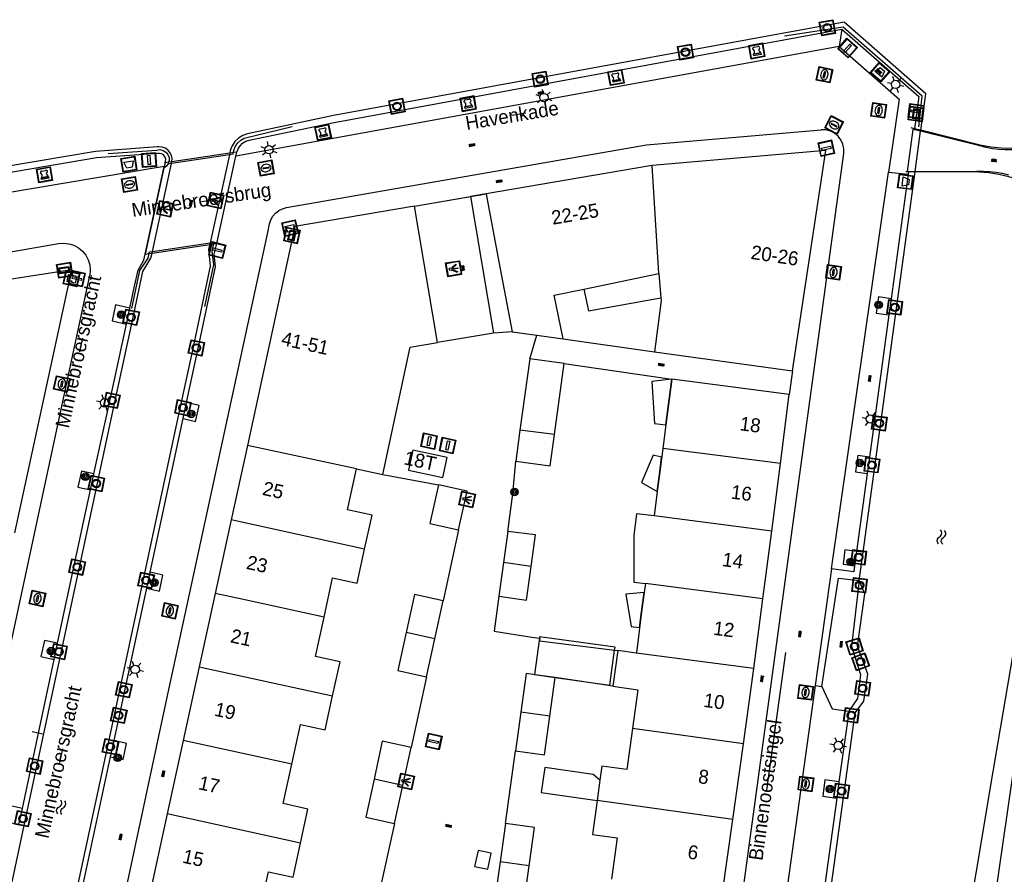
# Model space of a CAD drawing. Header units: metres. Extents: x 93870 to 95789, y 463036 to 464040.
# Tile 232 of 256: x 94489 to 94560, y 463974 to 464035. Entities that reach past the tile are written whole.
import ezdxf
from ezdxf.enums import TextEntityAlignment as Align

# ---------------------------------------------------------------- set-up
doc = ezdxf.new("R2010")
doc.units = ezdxf.units.M
doc.header["$LTSCALE"] = 25.4
for name, color, linetype in [('B_BEBOUWINGSGRENS_0', 1, 'Continuous'), ('B_LUIFEL_1', 200, 'Continuous'), ('B_OVERBOUWLIJN_LIJN_1', 7, 'Continuous'), ('B_TUSSENMUUR_0', 7, 'Continuous'), ('G_GRENS_ALGEMEEN_0', 7, 'Continuous'), ('K_KUNSTWERKGRENS_0', 1, 'Continuous'), ('K_KUNSTWERKGRENS_1', 1, 'Continuous'), ('Q_AFVALBAK_0', 7, 'Continuous'), ('Q_BALUSTRADE_LIJN_1', 193, 'Continuous'), ('Q_BLOEMBAK_0', 93, 'Continuous'), ('Q_BOLDER_0', 7, 'Continuous'), ('Q_BOOM_0', 3, 'Continuous'), ('Q_BRANDKRAAN_0', 5, 'Continuous'), ('Q_CAI-KAST_0', 10, 'Continuous'), ('Q_FIETSENREK_LIJN_0', 7, 'Continuous'), ('Q_INSPECTIE_OF_RIOOLPUT_0', 253, 'Continuous'), ('Q_KOLK_0', 254, 'Continuous'), ('Q_LICHTMAST_0', 2, 'Continuous'), ('Q_LICHTPUNT_1', 7, 'Continuous'), ('Q_MEERRING_0', 7, 'Continuous'), ('Q_STRAATNAAMBORD_0', 7, 'Continuous'), ('Q_VERKEERSBORDPAAL_0', 40, 'Continuous'), ('Q_ZAND_ZOUTBAK_0', 7, 'Continuous'), ('S_GBKN_SYMBOOL_GV_GROOT_0', 7, 'Continuous'), ('S_GBKN_SYMBOOL_GV_GROOT_1', 7, 'Continuous'), ('S_GBKN_SYMBOOL_OV_GROOT_0', 7, 'Continuous'), ('S_GBKN_SYMBOOL_OV_GROOT_1', 7, 'Continuous'), ('S_GBKN_SYMBOOL_WATER_0', 7, 'Continuous'), ('T_CULTUURGRENS_0', 76, 'Continuous'), ('T_HEK_0', 57, 'Continuous'), ('T_HEK_LIJN_0', 6, 'Continuous'), ('T_MUUR_30CM_LIJN_0', 10, 'Continuous'), ('V_WEGGRENS_0', 7, 'Continuous'), ('V_WEGGRENS_1', 7, 'Continuous'), ('W_KADEMUUR_30CM_0', 10, 'Continuous'), ('W_WATERGRENS_0', 5, 'Continuous'), ('Z_GBKN_HUISNUMMER_0', 252, 'Continuous'), ('Z_KUNSTWERKNAAM_1', 252, 'Continuous'), ('Z_STRAATNAAM_0', 252, 'Continuous')]:
    doc.layers.add(name, color=color, linetype=linetype)
for name, color, linetype, true_color in [('Q_AFSLUITPAAL_0', 7, 'Continuous', 0xf86a3a), ('Q_PAAL_STEEN_0', 7, 'Continuous', 0xa97373), ('Q_PAALTJE_0', 7, 'Continuous', 0x666666)]:
    doc.layers.add(name, color=color, linetype=linetype, true_color=true_color)

# ---------------------------------------------------------------- blocks, each defined once
blk = doc.blocks.new('Q_ZAND_ZOUTBAK')
for points in [[(-0.5, 0.5), (0.5, 0.5), (0.5, -0.5), (-0.5, -0.5)], [(-0.336, 0.197), (0.331, 0.197), (0.19, -0.251), (-0.196, -0.251)]]:
    blk.add_lwpolyline(points, close=True)
blk.add_lwpolyline([(-0.442, 0.464), (0.438, 0.464, -0.414214), (0.459, 0.442), (0.459, -0.437, -0.414214), (0.438, -0.459), (-0.442, -0.459, -0.414214), (-0.463, -0.437), (-0.463, 0.442), (-0.463, 0.444), (-0.463, 0.446), (-0.463, 0.448), (-0.462, 0.45), (-0.461, 0.451), (-0.46, 0.453), (-0.459, 0.455), (-0.458, 0.456), (-0.457, 0.457), (-0.456, 0.459), (-0.454, 0.46), (-0.453, 0.461), (-0.451, 0.462), (-0.449, 0.462), (-0.447, 0.463), (-0.446, 0.463), (-0.444, 0.464), (-0.442, 0.464)], format="xyb")
blk = doc.blocks.new('Q_BLOEMBAK')
for points in [[(-0.5, 0.5), (0.5, 0.5), (0.5, -0.5), (-0.5, -0.5)], [(-0.336, 0.197), (0.331, 0.197), (0.19, -0.251), (-0.196, -0.251)]]:
    blk.add_lwpolyline(points, close=True)
blk.add_lwpolyline([(-0.442, 0.464), (0.438, 0.464, -0.414214), (0.459, 0.442), (0.459, -0.437, -0.414214), (0.438, -0.459), (-0.442, -0.459, -0.414214), (-0.463, -0.437), (-0.463, 0.442), (-0.463, 0.444), (-0.463, 0.446), (-0.463, 0.448), (-0.462, 0.45), (-0.461, 0.451), (-0.46, 0.453), (-0.459, 0.455), (-0.458, 0.456), (-0.457, 0.457), (-0.456, 0.459), (-0.454, 0.46), (-0.453, 0.461), (-0.451, 0.462), (-0.449, 0.462), (-0.447, 0.463), (-0.446, 0.463), (-0.444, 0.464), (-0.442, 0.464)], format="xyb")
blk = doc.blocks.new('Q_AFVALBAK')
for points in [[(-0.5, 0.5), (0.5, 0.5), (0.5, -0.5), (-0.5, -0.5)], [(-0.336, 0.197), (0.331, 0.197), (0.19, -0.251), (-0.196, -0.251)]]:
    blk.add_lwpolyline(points, close=True)
blk.add_lwpolyline([(-0.442, 0.464), (0.438, 0.464, -0.414214), (0.459, 0.442), (0.459, -0.437, -0.414214), (0.438, -0.459), (-0.442, -0.459, -0.414214), (-0.463, -0.437), (-0.463, 0.442), (-0.463, 0.444), (-0.463, 0.446), (-0.463, 0.448), (-0.462, 0.45), (-0.461, 0.451), (-0.46, 0.453), (-0.459, 0.455), (-0.458, 0.456), (-0.457, 0.457), (-0.456, 0.459), (-0.454, 0.46), (-0.453, 0.461), (-0.451, 0.462), (-0.449, 0.462), (-0.447, 0.463), (-0.446, 0.463), (-0.444, 0.464), (-0.442, 0.464)], format="xyb")
blk = doc.blocks.new('Q_STRAATNAAMBORD')
for points in [[(-0.5, 0.5), (0.5, 0.5), (0.5, -0.5), (-0.5, -0.5)], [(-0.369, 0.22), (0.358, 0.22), (0.358, -0.214), (-0.369, -0.214)]]:
    blk.add_lwpolyline(points, close=True)
for points in [[(-0.442, 0.464), (0.438, 0.464, -0.414214), (0.459, 0.442), (0.459, -0.437, -0.414214), (0.438, -0.459), (-0.442, -0.459, -0.414214), (-0.463, -0.437), (-0.463, 0.442), (-0.463, 0.444), (-0.463, 0.446), (-0.463, 0.448), (-0.462, 0.45), (-0.461, 0.451), (-0.46, 0.453), (-0.459, 0.455), (-0.458, 0.456), (-0.457, 0.457), (-0.456, 0.459), (-0.454, 0.46), (-0.453, 0.461), (-0.451, 0.462), (-0.449, 0.462), (-0.447, 0.463), (-0.446, 0.463), (-0.444, 0.464), (-0.442, 0.464)], [(-0.287, 0.16), (0.281, 0.16, -0.414214), (0.303, 0.139), (0.303, -0.134, -0.414214), (0.281, -0.156), (-0.287, -0.156, -0.414214), (-0.308, -0.134), (-0.308, 0.139), (-0.308, 0.14), (-0.308, 0.142), (-0.307, 0.144), (-0.307, 0.146), (-0.306, 0.148), (-0.305, 0.149), (-0.304, 0.151), (-0.303, 0.152), (-0.302, 0.154), (-0.3, 0.155), (-0.299, 0.156), (-0.297, 0.157), (-0.296, 0.158), (-0.294, 0.159), (-0.292, 0.159), (-0.29, 0.16), (-0.288, 0.16), (-0.287, 0.16)]]:
    blk.add_lwpolyline(points, format="xyb")
blk = doc.blocks.new('Q_CAI-KAST')
for points in [[(-0.5, 0.5), (0.5, 0.5), (0.5, -0.5), (-0.5, -0.5)], [(-0.262, 0.264), (0.25, 0.264), (0.25, 0.187), (-0.262, 0.187)], [(-0.262, 0.107), (0.25, 0.107), (0.25, -0.332), (-0.262, -0.332)]]:
    blk.add_lwpolyline(points, close=True)
blk.add_lwpolyline([(-0.442, 0.464), (0.438, 0.464, -0.414214), (0.459, 0.442), (0.459, -0.437, -0.414214), (0.438, -0.459), (-0.442, -0.459, -0.414214), (-0.463, -0.437), (-0.463, 0.442), (-0.463, 0.444), (-0.463, 0.446), (-0.463, 0.448), (-0.462, 0.45), (-0.461, 0.451), (-0.46, 0.453), (-0.459, 0.455), (-0.458, 0.456), (-0.457, 0.457), (-0.456, 0.459), (-0.454, 0.46), (-0.453, 0.461), (-0.451, 0.462), (-0.449, 0.462), (-0.447, 0.463), (-0.446, 0.463), (-0.444, 0.464), (-0.442, 0.464)], format="xyb")
blk.add_circle((-0.177, -0.034), 0.0354)
blk = doc.blocks.new('Q_LICHTMAST')
for points in [[(-0.26, 0.15), (-0.52, 0.3)], [(0, 0.3), (0, 0.6)], [(0.26, 0.15), (0.52, 0.3)], [(-0.26, -0.15), (-0.52, -0.3)], [(0, -0.3), (0, -0.6)], [(0.26, -0.15), (0.52, -0.3)]]:
    blk.add_lwpolyline(points)
blk.add_circle((0, 0), 0.3)
blk = doc.blocks.new('Q_VERKEERSBORDPAAL')
for points in [[(-0.5, 0.5), (0.5, 0.5), (0.5, -0.5), (-0.5, -0.5)], [(-0.08, 0.333), (0.071, 0.333), (0.071, -0.329), (-0.08, -0.329)]]:
    blk.add_lwpolyline(points, close=True)
blk.add_lwpolyline([(-0.442, 0.464), (0.438, 0.464, -0.414214), (0.459, 0.442), (0.459, -0.437, -0.414214), (0.438, -0.459), (-0.442, -0.459, -0.414214), (-0.463, -0.437), (-0.463, 0.442), (-0.463, 0.444), (-0.463, 0.446), (-0.463, 0.448), (-0.462, 0.45), (-0.461, 0.451), (-0.46, 0.453), (-0.459, 0.455), (-0.458, 0.456), (-0.457, 0.457), (-0.456, 0.459), (-0.454, 0.46), (-0.453, 0.461), (-0.451, 0.462), (-0.449, 0.462), (-0.447, 0.463), (-0.446, 0.463), (-0.444, 0.464), (-0.442, 0.464)], format="xyb")
blk = doc.blocks.new('Q_AFSLUITPAAL')
for points in [[(-0.5, 0.5), (0.5, 0.5), (0.5, -0.5), (-0.5, -0.5)], [(-0.08, 0.333), (0.071, 0.333), (0.071, -0.329), (-0.08, -0.329)]]:
    blk.add_lwpolyline(points, close=True)
blk.add_lwpolyline([(-0.442, 0.464), (0.438, 0.464, -0.414214), (0.459, 0.442), (0.459, -0.437, -0.414214), (0.438, -0.459), (-0.442, -0.459, -0.414214), (-0.463, -0.437), (-0.463, 0.442), (-0.463, 0.444), (-0.463, 0.446), (-0.463, 0.448), (-0.462, 0.45), (-0.461, 0.451), (-0.46, 0.453), (-0.459, 0.455), (-0.458, 0.456), (-0.457, 0.457), (-0.456, 0.459), (-0.454, 0.46), (-0.453, 0.461), (-0.451, 0.462), (-0.449, 0.462), (-0.447, 0.463), (-0.446, 0.463), (-0.444, 0.464), (-0.442, 0.464)], format="xyb")
blk = doc.blocks.new('Q_PAAL_STEEN')
for points in [[(-0.5, 0.5), (0.5, 0.5), (0.5, -0.5), (-0.5, -0.5)], [(-0.08, 0.333), (0.071, 0.333), (0.071, -0.329), (-0.08, -0.329)]]:
    blk.add_lwpolyline(points, close=True)
blk.add_lwpolyline([(-0.442, 0.464), (0.438, 0.464, -0.414214), (0.459, 0.442), (0.459, -0.437, -0.414214), (0.438, -0.459), (-0.442, -0.459, -0.414214), (-0.463, -0.437), (-0.463, 0.442), (-0.463, 0.444), (-0.463, 0.446), (-0.463, 0.448), (-0.462, 0.45), (-0.461, 0.451), (-0.46, 0.453), (-0.459, 0.455), (-0.458, 0.456), (-0.457, 0.457), (-0.456, 0.459), (-0.454, 0.46), (-0.453, 0.461), (-0.451, 0.462), (-0.449, 0.462), (-0.447, 0.463), (-0.446, 0.463), (-0.444, 0.464), (-0.442, 0.464)], format="xyb")
blk = doc.blocks.new('Q_PAALTJE')
at = {"color": 251, "true_color": 0x666666, "xscale": 0.1, "yscale": 0.1, "zscale": 0.01}
blk.add_blockref('Q_PAAL_STEEN', (0, 0), dxfattribs=at)
blk = doc.blocks.new('Q_KOLK')
blk.add_lwpolyline([(-0.5, 0.5), (0.5, 0.5), (0.5, -0.5), (-0.5, -0.5)], close=True)
for points in [[(-0.442, 0.464), (0.438, 0.464, -0.414214), (0.459, 0.442), (0.459, -0.437, -0.414214), (0.438, -0.459), (-0.442, -0.459, -0.414214), (-0.463, -0.437), (-0.463, 0.442, -0.414214), (-0.442, 0.464)], [(-0.345, 0.105, 0.380426), (-0.276, -0.18)], [(-0.008, 0.266, 0.240218), (-0.345, 0.105)], [(-0.194, 0.045, 0.853344), (-0.194, -0.032)], [(0.331, 0.111, 0.240191), (-0.008, 0.266)], [(0.185, -0.032, 0.849746), (0.185, 0.045)], [(0.267, -0.176, 0.380426), (0.331, 0.111)], [(-0.276, -0.18, 0.148452), (0.012, -0.257)], [(0.012, -0.257, 0.131742), (0.267, -0.176)]]:
    blk.add_lwpolyline(points, format="xyb")
for points in [[(-0.194, 0.045), (0.185, 0.045)], [(0.185, -0.032), (-0.194, -0.032)]]:
    blk.add_lwpolyline(points)
blk = doc.blocks.new('Q_INSPECTIE_OF_RIOOLPUT')
blk.add_lwpolyline([(-0.5, 0.5), (0.5, 0.5), (0.5, -0.5), (-0.5, -0.5)], close=True)
for points in [[(-0.442, 0.464), (0.438, 0.464, -0.414214), (0.459, 0.442), (0.459, -0.437, -0.414214), (0.438, -0.459), (-0.442, -0.459, -0.414214), (-0.463, -0.437), (-0.463, 0.442), (-0.463, 0.444), (-0.463, 0.446), (-0.463, 0.448), (-0.462, 0.45), (-0.461, 0.451), (-0.46, 0.453), (-0.459, 0.455), (-0.458, 0.456), (-0.457, 0.457), (-0.456, 0.459), (-0.454, 0.46), (-0.453, 0.461), (-0.451, 0.462), (-0.449, 0.462), (-0.447, 0.463), (-0.446, 0.463), (-0.444, 0.464), (-0.442, 0.464)], [(-0.345, 0.105, 0.380426), (-0.276, -0.18)], [(-0.008, 0.266, 0.240218), (-0.345, 0.105)], [(-0.194, 0.045, 0.853344), (-0.194, -0.032)], [(0.331, 0.111, 0.240191), (-0.008, 0.266)], [(0.185, -0.032, 0.849746), (0.185, 0.045)], [(0.267, -0.176, 0.380426), (0.331, 0.111)], [(-0.276, -0.18, 0.148452), (0.012, -0.257)], [(0.012, -0.257, 0.131742), (0.267, -0.176)]]:
    blk.add_lwpolyline(points, format="xyb")
for points in [[(-0.194, 0.045), (0.185, 0.045)], [(0.185, -0.032), (-0.194, -0.032)]]:
    blk.add_lwpolyline(points)
blk = doc.blocks.new('Q_BRANDKRAAN')
blk.add_lwpolyline([(-0.5, 0.5), (0.5, 0.5), (0.5, -0.5), (-0.5, -0.5)], close=True)
for points in [[(-0.442, 0.464), (0.438, 0.464, -0.414214), (0.459, 0.442), (0.459, -0.437, -0.414214), (0.438, -0.459), (-0.442, -0.459, -0.414214), (-0.463, -0.437), (-0.463, 0.442), (-0.463, 0.444), (-0.463, 0.446), (-0.463, 0.448), (-0.462, 0.45), (-0.461, 0.451), (-0.46, 0.453), (-0.459, 0.455), (-0.458, 0.456), (-0.457, 0.457), (-0.456, 0.459), (-0.454, 0.46), (-0.453, 0.461), (-0.451, 0.462), (-0.449, 0.462), (-0.447, 0.463), (-0.446, 0.463), (-0.444, 0.464), (-0.442, 0.464)], [(-0.345, 0.105, 0.380426), (-0.276, -0.18)], [(-0.008, 0.266, 0.240218), (-0.345, 0.105)], [(-0.194, 0.045, 0.853344), (-0.194, -0.032)], [(0.331, 0.111, 0.240191), (-0.008, 0.266)], [(0.185, -0.032, 0.849746), (0.185, 0.045)], [(0.267, -0.176, 0.380426), (0.331, 0.111)], [(-0.276, -0.18, 0.148452), (0.012, -0.257)], [(0.012, -0.257, 0.131742), (0.267, -0.176)]]:
    blk.add_lwpolyline(points, format="xyb")
for points in [[(-0.194, 0.045), (0.185, 0.045)], [(0.185, -0.032), (-0.194, -0.032)]]:
    blk.add_lwpolyline(points)
blk = doc.blocks.new('Q_MEERRING')
blk.add_lwpolyline([(-0.5, 0.5), (0.5, 0.5), (0.5, -0.5), (-0.5, -0.5)], close=True)
blk.add_lwpolyline([(-0.442, 0.464), (0.438, 0.464, -0.414214), (0.459, 0.442), (0.459, -0.437, -0.414214), (0.438, -0.459), (-0.442, -0.459, -0.414214), (-0.463, -0.437), (-0.463, 0.442), (-0.463, 0.444), (-0.463, 0.446), (-0.463, 0.448), (-0.462, 0.45), (-0.461, 0.451), (-0.46, 0.453), (-0.459, 0.455), (-0.458, 0.456), (-0.457, 0.457), (-0.456, 0.459), (-0.454, 0.46), (-0.453, 0.461), (-0.451, 0.462), (-0.449, 0.462), (-0.447, 0.463), (-0.446, 0.463), (-0.444, 0.464), (-0.442, 0.464)], format="xyb")
for radius in [0.3, 0.3, 0.25, 0.25]:
    blk.add_circle((0, 0), radius)
blk = doc.blocks.new('Q_LICHTPUNT')
for points in [[(-0.5, 0.5), (0.5, 0.5), (0.5, -0.5), (-0.5, -0.5)], [(-0.463, 0.464), (0.459, 0.464), (0.459, -0.459), (-0.463, -0.459)], [(-0.123, 0.08), (-0.077, 0.051), (-0.255, -0.233), (-0.301, -0.204)], [(-0.033, 0.032), (0.021, 0.032), (0.021, -0.303), (-0.033, -0.303)], [(0.075, 0.051), (0.121, 0.079), (0.293, -0.209), (0.247, -0.236)]]:
    blk.add_lwpolyline(points, close=True)
blk.add_circle((-0.002, 0.21), 0.103)
blk = doc.blocks.new('Q_BOLDER')
for points in [[(-0.5, 0.5), (0.5, 0.5), (0.5, -0.5), (-0.5, -0.5)], [(-0.273, -0.196), (0.266, -0.196), (0.266, -0.301), (-0.273, -0.301)]]:
    blk.add_lwpolyline(points, close=True)
for points in [[(-0.442, 0.464), (0.438, 0.464, -0.414214), (0.459, 0.442), (0.459, -0.437, -0.414214), (0.438, -0.459), (-0.442, -0.459, -0.414214), (-0.463, -0.437), (-0.463, 0.442), (-0.463, 0.444), (-0.463, 0.446), (-0.463, 0.448), (-0.462, 0.45), (-0.461, 0.451), (-0.46, 0.453), (-0.459, 0.455), (-0.458, 0.456), (-0.457, 0.457), (-0.456, 0.459), (-0.454, 0.46), (-0.453, 0.461), (-0.451, 0.462), (-0.449, 0.462), (-0.447, 0.463), (-0.446, 0.463), (-0.444, 0.464), (-0.442, 0.464)], [(-0.233, 0.268, 0.439965), (-0.258, 0.19)], [(-0.15, 0.294, 0.109301), (-0.233, 0.268)], [(0.219, 0.268, 0.148019), (0.128, 0.294)], [(0.252, 0.19, 0.326045), (0.219, 0.268)], [(-0.273, -0.159, 0.309814), (-0.166, -0.025)], [(0.159, -0.025, 0.22667), (0.266, -0.159)]]:
    blk.add_lwpolyline(points, format="xyb")
for points in [[(-0.166, 0.03), (-0.258, 0.19)], [(-0.166, -0.025), (-0.166, 0.03)], [(-0.15, 0.294), (0.128, 0.294)], [(0.159, 0.03), (0.252, 0.19)], [(0.159, -0.025), (0.159, 0.03)], [(-0.273, -0.159), (0.266, -0.159)]]:
    blk.add_lwpolyline(points)
blk = doc.blocks.new('Q_BOOM')
for radius in [0.27, 0.18, 0.09]:
    blk.add_circle((0, 0), radius)
blk = doc.blocks.new('S_GBKN_SYMBOOL_WATER')
for points in [[(-0.5, 0.15), (-0.438, 0.212), (-0.312, 0.275), (-0.188, 0.275), (-0.062, 0.212), (0, 0.15), (0.062, 0.087), (0.188, 0.025), (0.312, 0.025), (0.438, 0.087), (0.5, 0.15)], [(-0.5, -0.15), (-0.438, -0.087), (-0.312, -0.025), (-0.188, -0.025), (-0.062, -0.087), (0, -0.15), (0.062, -0.212), (0.188, -0.275), (0.312, -0.275), (0.438, -0.212), (0.5, -0.15)]]:
    blk.add_lwpolyline(points)
blk = doc.blocks.new('S_GBKN_SYMBOOL_OV_GROOT')
for points in [[(-0.21875, 0.0625), (0.21875, 0.0625)], [(-0.21875, 0), (0.21875, 0)], [(-0.1875, 0.0625), (-0.1875, 0)], [(-0.125, 0.09375), (-0.125, 0.0625)], [(-0.125, 0), (-0.125, -0.0625)], [(-0.0625, 0.0625), (-0.0625, 0)], [(0, 0.09375), (0, 0.0625)], [(0, 0), (0, -0.0625)], [(0.0625, 0.0625), (0.0625, 0)], [(0.125, 0.09375), (0.125, 0.0625)], [(0.125, 0), (0.125, -0.0625)], [(0.1875, 0.0625), (0.1875, 0)], [(-0.21875, -0.0625), (0.21875, -0.0625)], [(-0.1875, -0.0625), (-0.1875, -0.09375)], [(-0.0625, -0.0625), (-0.0625, -0.09375)], [(0.0625, -0.0625), (0.0625, -0.09375)], [(0.1875, -0.0625), (0.1875, -0.09375)]]:
    blk.add_lwpolyline(points)
blk = doc.blocks.new('S_GBKN_SYMBOOL_GV_GROOT')
for points in [[(-0.1875, 0.03125), (-0.09375, 0.09375)], [(-0.1875, -0.0625), (0.0625, 0.09375)], [(-0.1875, 0.09375), (0.125, -0.09375)], [(-0.1875, 0), (-0.03125, -0.09375)], [(-0.125, -0.09375), (0.1875, 0.09375)], [(-0.0625, 0.09375), (0.1875, -0.0625)], [(0.03125, -0.09375), (0.1875, 0)], [(0.09375, 0.09375), (0.1875, 0.03125)]]:
    blk.add_lwpolyline(points)

msp = doc.modelspace()

# ---------------------------------------------------------------- linework, layer by layer
at = {"layer": 'B_BEBOUWINGSGRENS_0'}
for p, q in [((94547.328, 464025.689), (94534.864, 464024.618)), ((94544.95, 464009.86), (94547.328, 464025.689)), ((94517.774, 464021.694), (94509.197, 464020.235)), ((94519.427, 464011.889), (94517.774, 464021.694)), ((94509.197, 464020.235), (94505.775, 464004.495)), ((94489.064, 463998.22), (94493.173, 464017.12)), ((94523.845, 464017.683), (94524.798, 464012.66)), ((94529.95, 464015.732), (94535.328, 464016.842)), ((94535.328, 464016.842), (94535.482, 464015.108)), ((94524.798, 464012.66), (94526.561, 464012.415)), ((94526.561, 464012.415), (94528.474, 464012.149)), ((94526.066, 464010.722), (94525.359, 464005.604)), ((94528.543, 464010.381), (94526.066, 464010.722)), ((94535.02, 464011.23), (94544.95, 464009.86)), ((94527.84, 464005.28), (94528.543, 464010.381)), ((94536.26, 464009.25), (94535.838, 464005.968)), ((94544.71, 464008.16), (94536.26, 464009.25)), ((94544.07, 464003.188), (94544.71, 464008.16)), ((94535.838, 464005.968), (94535.62, 464004.278)), ((94525.359, 464005.604), (94525.052, 464003.374)), ((94505.775, 464004.495), (94504.61, 463999.141)), ((94535.62, 464004.278), (94535.405, 464002.606)), ((94543.445, 463998.338), (94544.07, 464003.188)), ((94513.611, 464002.819), (94515.52, 464002.41)), ((94535.405, 464002.606), (94535.224, 464001.198)), ((94535.224, 464001.198), (94534.996, 463999.428)), ((94504.61, 463999.141), (94503.463, 463993.866)), ((94524.484, 463998.324), (94524.174, 463996.076)), ((94526.467, 463998.068), (94524.484, 463998.324)), ((94526.155, 463995.803), (94526.467, 463998.068)), ((94542.818, 463993.488), (94543.445, 463998.338)), ((94524.174, 463996.076), (94523.841, 463993.658)), ((94534.368, 463994.578), (94534.286, 463993.942)), ((94503.463, 463993.866), (94502.318, 463988.596)), ((94534.286, 463993.942), (94534.103, 463992.531)), ((94519.244, 463990.61), (94519.842, 463993.341)), ((94542.17, 463988.48), (94542.818, 463993.488)), ((94518.647, 463987.88), (94519.244, 463990.61)), ((94532.388, 463989.764), (94532.034, 463987.198)), ((94533.72, 463989.58), (94532.388, 463989.764)), ((94502.318, 463988.596), (94501.168, 463983.311)), ((94541.411, 463983.058), (94542.17, 463988.48)), ((94527.499, 463985.053), (94527.881, 463987.826)), ((94525.418, 463985.34), (94525.035, 463982.566)), ((94501.168, 463983.311), (94500.021, 463978.026)), ((94516.936, 463980.059), (94517.534, 463982.79)), ((94540.651, 463977.635), (94541.411, 463983.058)), ((94531.102, 463980.446), (94530.902, 463979)), ((94516.339, 463977.329), (94516.936, 463980.059)), ((94500.021, 463978.026), (94498.875, 463972.746)), ((94539.892, 463972.212), (94540.651, 463977.635)), ((94524.315, 463977.345), (94523.932, 463974.572)), ((94523.932, 463974.572), (94523.549, 463971.798))]:
    msp.add_line(p, q, dxfattribs=at)
for points in [[(94534.864, 464024.618), (94534.57, 464024.552), (94522.921, 464022.57)], [(94522.921, 464022.57), (94522.947, 464022.431), (94523.845, 464017.683)], [(94493.173, 464017.12), (94480.171, 464015.104), (94479.921, 464015.003)], [(94528.474, 464012.149), (94527.825, 464015.293), (94529.95, 464015.732)], [(94535.482, 464015.108), (94535.5, 464014.9), (94535.02, 464011.23)], [(94515.52, 464002.41), (94517.48, 464011.56), (94519.427, 464011.889)], [(94525.052, 464003.374), (94527.53, 464003.032), (94527.84, 464005.28)], [(94517.359, 464002.713), (94519.821, 464002.186), (94520.129, 464003.627), (94517.668, 464004.155), (94517.359, 464002.713)], [(94514.203, 463997.043), (94514.738, 463999.492), (94512.969, 463999.879), (94513.611, 464002.819)], [(94519.5, 464001.656), (94518.895, 463998.891), (94520.956, 463998.44)], [(94520.956, 463998.44), (94521.561, 464001.205), (94519.5, 464001.656)], [(94534.996, 463999.428), (94533.736, 463999.591), (94533.532, 463998.017), (94533.532, 463994.686), (94534.368, 463994.578)], [(94511.282, 463992.156), (94511.899, 463994.981), (94513.668, 463994.595), (94514.203, 463997.043)], [(94523.841, 463993.658), (94525.822, 463993.385), (94526.155, 463995.803)], [(94519.842, 463993.341), (94517.78, 463993.792), (94517.183, 463991.062)], [(94534.103, 463992.531), (94533.749, 463989.79), (94533.72, 463989.58)], [(94511.9, 463986.501), (94512.434, 463988.945), (94510.665, 463989.331), (94511.282, 463992.156)], [(94517.183, 463991.062), (94516.586, 463988.331), (94518.647, 463987.88)], [(94527.881, 463987.826), (94526.458, 463988.022), (94525.801, 463988.113), (94525.418, 463985.34)], [(94532.034, 463987.198), (94533.83, 463986.95), (94533.447, 463984.173)], [(94508.976, 463981.604), (94509.597, 463984.444), (94511.366, 463984.057), (94511.9, 463986.501)], [(94525.035, 463982.566), (94527.116, 463982.279), (94527.499, 463985.053)], [(94533.447, 463984.173), (94533.039, 463981.217), (94531.243, 463981.465), (94531.102, 463980.446)], [(94517.534, 463982.79), (94515.472, 463983.241), (94514.875, 463980.511)], [(94509.592, 463975.934), (94510.126, 463978.377), (94508.356, 463978.764), (94508.976, 463981.604)], [(94531.102, 463980.446), (94530.617, 463980.852), (94527.135, 463981.349), (94526.88, 463979.556), (94530.902, 463979)], [(94514.875, 463980.511), (94514.278, 463977.78), (94516.339, 463977.329)], [(94530.902, 463979), (94530.564, 463976.55), (94532.341, 463976.305), (94531.93, 463973.327)], [(94526.012, 463974.285), (94526.395, 463977.058), (94524.315, 463977.345)], [(94506.67, 463971.042), (94507.289, 463973.876), (94509.058, 463973.49), (94509.592, 463975.934)], [(94523.549, 463971.798), (94525.629, 463971.511), (94526.012, 463974.285)]]:
    msp.add_lwpolyline(points, dxfattribs=at)
at = {"layer": 'B_LUIFEL_1'}
for p, q in [((94535.838, 464005.968), (94536.26, 464009.25)), ((94535.838, 464005.968), (94535.838, 464005.968)), ((94535.405, 464002.606), (94535.539, 464003.65)), ((94534.103, 463992.531), (94534.286, 463993.942)), ((94534.286, 463993.942), (94534.286, 463993.942)), ((94526.757, 463990.663), (94526.394, 463988.031)), ((94526.394, 463988.031), (94527.881, 463987.826))]:
    msp.add_line(p, q, dxfattribs=at)
for points in [[(94529.95, 464015.732), (94530.273, 464014.169), (94535.482, 464015.108)], [(94536.26, 464009.25), (94534.827, 464009.085), (94535.014, 464006.074), (94535.838, 464005.968)], [(94535.539, 464003.65), (94534.928, 464003.802), (94534.082, 464001.835), (94535.224, 464001.198)], [(94535.224, 464001.198), (94535.224, 464001.198), (94535.405, 464002.606)], [(94534.286, 463993.942), (94532.971, 463993.823), (94533.35, 463991.487), (94533.958, 463991.408), (94534.103, 463992.531)], [(94532.159, 463989.792), (94532.189, 463990.01), (94526.77, 463990.756), (94526.757, 463990.663)], [(94527.881, 463987.826), (94531.814, 463987.284), (94532.159, 463989.792)]]:
    msp.add_lwpolyline(points, dxfattribs=at)
at = {"layer": 'B_OVERBOUWLIJN_LIJN_1'}
msp.add_lwpolyline([(94517.774, 464021.694), (94521.797, 464022.379), (94523.45, 464012.57), (94519.427, 464011.889)], dxfattribs=at)
at = {"layer": 'B_TUSSENMUUR_0'}
for p, q in [((94535.328, 464016.842), (94534.864, 464024.618)), ((94527.84, 464005.28), (94525.359, 464005.604)), ((94513.611, 464002.819), (94505.775, 464004.495)), ((94544.07, 464003.188), (94535.62, 464004.278)), ((94543.445, 463998.338), (94534.996, 463999.428)), ((94514.203, 463997.043), (94504.61, 463999.141)), ((94526.155, 463995.803), (94524.174, 463996.076)), ((94542.818, 463993.488), (94534.368, 463994.578)), ((94519.244, 463990.61), (94517.183, 463991.062)), ((94542.17, 463988.48), (94533.72, 463989.58)), ((94502.318, 463988.596), (94511.9, 463986.501)), ((94527.499, 463985.053), (94525.418, 463985.34)), ((94541.411, 463983.058), (94533.447, 463984.173)), ((94508.976, 463981.604), (94501.168, 463983.311)), ((94516.936, 463980.059), (94514.875, 463980.511)), ((94540.651, 463977.635), (94530.902, 463979)), ((94509.592, 463975.934), (94500.021, 463978.026)), ((94526.012, 463974.285), (94523.932, 463974.572))]:
    msp.add_line(p, q, dxfattribs=at)
msp.add_lwpolyline([(94511.282, 463992.156), (94505.37, 463993.449), (94503.463, 463993.866)], dxfattribs=at)
at = {"layer": 'G_GRENS_ALGEMEEN_0'}
for p, q in [((94553.704, 464027.252), (94553.694, 464027.177)), ((94553.279, 464024.154), (94553.257, 464023.993)), ((94553.282, 464024.174), (94553.279, 464024.154)), ((94552.029, 464015.038), (94551.869, 464013.871)), ((94497.088, 464013.217), (94497.336, 464014.369)), ((94501.157, 464006.422), (94501.404, 464007.574)), ((94550.469, 464003.659), (94550.309, 464002.491)), ((94494.495, 464001.302), (94494.748, 464002.453)), ((94549.54, 463996.883), (94549.398, 463995.851)), ((94550.012, 463996.819), (94549.54, 463996.883)), ((94498.543, 463994.232), (94498.79, 463995.385)), ((94491.892, 463989.128), (94492.138, 463990.28)), ((94495.948, 463982.136), (94496.196, 463983.288)), ((94548.279, 463980.327), (94548.118, 463979.16)), ((94489.364, 463977.271), (94489.61, 463978.424))]:
    msp.add_line(p, q, dxfattribs=at)
for points in [[(94548.494, 464034.41), (94554.023, 464029.576), (94553.704, 464027.252)], [(94547.054, 463987.176), (94548.24, 463994.97), (94549.735, 463994.792)], [(94549.735, 463994.792), (94549.182, 463990.067), (94549.83, 463988.043), (94549.611, 463986.317), (94548.984, 463985.416)]]:
    msp.add_lwpolyline(points, dxfattribs=at)
at = {"layer": 'K_KUNSTWERKGRENS_0'}
for p, q in [((94553.583, 464027.204), (94553.188, 464024.174)), ((94553.694, 464027.177), (94553.583, 464027.204)), ((94554.011, 464027.099), (94553.694, 464027.177)), ((94553.751, 464024.176), (94554.146, 464027.066)), ((94554.146, 464027.066), (94554.011, 464027.099)), ((94553.188, 464024.174), (94553.282, 464024.174)), ((94553.282, 464024.174), (94553.569, 464024.175)), ((94553.569, 464024.175), (94553.751, 464024.176))]:
    msp.add_line(p, q, dxfattribs=at)
at = {"layer": 'K_KUNSTWERKGRENS_1'}
for p, q in [((94558.404, 464026.023), (94554.146, 464027.066)), ((94504.775, 464025.537), (94504.508, 464025.497)), ((94505.018, 464025.573), (94504.775, 464025.537)), ((94504.951, 464025.268), (94505.018, 464025.573)), ((94500.122, 464024.841), (94499.862, 464024.802)), ((94500.359, 464024.876), (94500.122, 464024.841)), ((94504.508, 464025.497), (94500.359, 464024.876)), ((94503.585, 464019.011), (94504.951, 464025.268)), ((94499.803, 464024.533), (94498.433, 464018.247)), ((94499.862, 464024.802), (94499.803, 464024.533)), ((94553.751, 464024.176), (94558.168, 464024.19)), ((94498.927, 464018.32), (94503.07, 464018.935)), ((94503.07, 464018.935), (94503.348, 464018.976)), ((94503.348, 464018.976), (94503.585, 464019.011)), ((94498.433, 464018.247), (94498.711, 464018.288)), ((94498.711, 464018.288), (94498.927, 464018.32))]:
    msp.add_line(p, q, dxfattribs=at)
for points in [[(94560.69, 464025.733), (94560.227, 464025.721), (94559.764, 464025.745), (94559.304, 464025.803), (94558.85, 464025.896), (94558.404, 464026.023)], [(94558.168, 464024.19), (94558.63, 464024.195), (94559.091, 464024.172), (94559.55, 464024.122), (94560.005, 464024.045), (94560.455, 464023.941)]]:
    msp.add_lwpolyline(points, dxfattribs=at)
at = {"layer": 'Q_BALUSTRADE_LIJN_1'}
for p, q in [((94553.704, 464027.252), (94553.466, 464027.311)), ((94554.156, 464027.139), (94553.704, 464027.252)), ((94504.483, 464025.383), (94500.33, 464024.743)), ((94504.758, 464025.425), (94504.483, 464025.383)), ((94500.33, 464024.743), (94500.074, 464024.704)), ((94553.279, 464024.154), (94553.072, 464024.155)), ((94553.748, 464024.151), (94553.279, 464024.154)), ((94498.952, 464018.437), (94503.097, 464019.058)), ((94503.097, 464019.058), (94503.375, 464019.1)), ((94498.736, 464018.405), (94498.952, 464018.437))]:
    msp.add_line(p, q, dxfattribs=at)
for points in [[(94564.425, 464026.032), (94560.65, 464025.83), (94559.93, 464025.847), (94559.214, 464025.921), (94558.506, 464026.053), (94554.156, 464027.139)], [(94564.183, 464022.72), (94560.482, 464023.789), (94559.774, 464023.958), (94559.054, 464024.07), (94558.328, 464024.122), (94553.748, 464024.151)]]:
    msp.add_lwpolyline(points, dxfattribs=at)
at = {"layer": 'Q_FIETSENREK_LIJN_0'}
for p, q in [((94490.761, 463983.822), (94490.327, 463983.919)), ((94491.052, 463983.757), (94490.761, 463983.822))]:
    msp.add_line(p, q, dxfattribs=at)
at = {"layer": 'T_CULTUURGRENS_0'}
msp.add_lwpolyline([(94555.805, 463951.94), (94558.785, 463967.01), (94561.388, 463985.096), (94562.82, 463995.688), (94562.947, 463999.887)], dxfattribs=at)
at = {"layer": 'T_HEK_0'}
for p, q in [((94528.543, 464010.381), (94536.26, 464009.25)), ((94524.855, 464001.019), (94525.052, 464003.374)), ((94515.52, 464002.41), (94519.5, 464001.656)), ((94524.484, 463998.324), (94524.855, 464001.019)), ((94520.956, 463998.44), (94519.842, 463993.341)), ((94532.159, 463989.792), (94532.388, 463989.764)), ((94518.647, 463987.88), (94517.534, 463982.79)), ((94532.034, 463987.198), (94527.881, 463987.826)), ((94524.315, 463977.345), (94525.035, 463982.566)), ((94516.339, 463977.329), (94515.228, 463972.249))]:
    msp.add_line(p, q, dxfattribs=at)
for points in [[(94523.841, 463993.658), (94523.495, 463991.159), (94526.214, 463990.731), (94526.757, 463990.663)], [(94526.757, 463990.663), (94526.788, 463990.659), (94526.763, 463990.462), (94532.159, 463989.792)]]:
    msp.add_lwpolyline(points, dxfattribs=at)
at = {"layer": 'T_HEK_LIJN_0'}
for p, q in [((94504.758, 464025.425), (94504.775, 464025.537)), ((94503.375, 464019.1), (94503.348, 464018.976)), ((94498.711, 464018.288), (94498.736, 464018.405))]:
    msp.add_line(p, q, dxfattribs=at)
for points in [[(94554.011, 464027.388), (94554.261, 464029.596), (94548.583, 464034.538), (94544.355, 464033.907)], [(94504.775, 464025.537), (94504.803, 464025.717), (94504.912, 464025.992), (94505.08, 464026.235), (94505.298, 464026.434), (94505.555, 464026.579), (94509, 464027.411)], [(94495.781, 464025.472), (94499.272, 464025.72), (94499.499, 464025.745), (94499.722, 464025.695), (94499.917, 464025.577), (94500.064, 464025.402), (94500.147, 464025.189), (94500.157, 464024.961), (94500.122, 464024.841)], [(94500.122, 464024.841), (94500.093, 464024.742), (94499.963, 464024.554), (94499.779, 464024.419)], [(94503.348, 464018.976), (94503.232, 464018.441), (94503.335, 464017.483), (94502.707, 464014.487)], [(94497.474, 464014.339), (94498.053, 464017.062), (94498.639, 464017.952), (94498.711, 464018.288)]]:
    msp.add_lwpolyline(points, dxfattribs=at)
at = {"layer": 'T_MUUR_30CM_LIJN_0'}
msp.add_line((94522.921, 464022.57), (94521.797, 464022.379), dxfattribs=at)
at = {"layer": 'V_WEGGRENS_0'}
for p, q in [((94548.494, 464034.41), (94548.29, 464033.151)), ((94548.29, 464033.151), (94504.951, 464025.268)), ((94498.433, 464018.247), (94499.779, 464024.419)), ((94499.779, 464024.419), (94499.803, 464024.533)), ((94547.73, 463995.63), (94551.84, 464024.132)), ((94551.84, 464024.132), (94553.257, 464023.993)), ((94553.257, 464023.993), (94552.029, 464015.038)), ((94517.774, 464021.694), (94522.921, 464022.57)), ((94500, 463986.29), (94507.236, 464019.783)), ((94497.336, 464014.369), (94497.676, 464015.94)), ((94551.869, 464013.871), (94550.469, 464003.659)), ((94526.066, 464010.722), (94526.561, 464012.415)), ((94528.474, 464012.149), (94535.02, 464011.23)), ((94544.95, 464009.86), (94544.71, 464008.16)), ((94498.79, 463995.385), (94501.157, 464006.422)), ((94550.309, 464002.491), (94549.54, 463996.883)), ((94547.73, 463995.63), (94546.58, 463987.24)), ((94496.196, 463983.288), (94498.543, 463994.232)), ((94490.761, 463983.822), (94491.892, 463989.128)), ((94546.58, 463987.24), (94541.37, 463949.812)), ((94546.58, 463987.24), (94547.054, 463987.176)), ((94490.287, 463940.911), (94500, 463986.29)), ((94489.61, 463978.424), (94490.761, 463983.822)), ((94493.572, 463971.054), (94495.948, 463982.136)), ((94548.118, 463979.16), (94546.895, 463970.332))]:
    msp.add_line(p, q, dxfattribs=at)
for points in [[(94505.018, 464025.573), (94505.111, 464025.814), (94505.253, 464026.03), (94505.438, 464026.211), (94505.657, 464026.348), (94505.901, 464026.435), (94512.019, 464027.701), (94548.494, 464034.41)], [(94548.29, 464033.151), (94552.595, 464029.366), (94552.12, 464026.076), (94551.84, 464024.132)], [(94507.236, 464019.783), (94507.375, 464020.425), (94507.466, 464020.705), (94507.61, 464020.963), (94507.802, 464021.187), (94508.033, 464021.369), (94508.296, 464021.503), (94508.58, 464021.582), (94534.445, 464026.089), (94547.001, 464027.174)], [(94538.364, 463950.229), (94545.127, 464000), (94548.616, 464025.476), (94548.624, 464025.812), (94548.557, 464026.14), (94548.419, 464026.446), (94548.217, 464026.713), (94547.96, 464026.929), (94547.661, 464027.082), (94547.336, 464027.165), (94547.001, 464027.174)], [(94499.862, 464024.802), (94499.912, 464025.029), (94499.886, 464025.166), (94499.822, 464025.289), (94499.724, 464025.388), (94499.602, 464025.454), (94499.465, 464025.481), (94499.356, 464025.473), (94494.939, 464025.158), (94484.265, 464023.337)], [(94499.803, 464024.533), (94448.868, 464015.959), (94439.336, 464014.258)], [(94442.273, 464008.513), (94442.395, 464008.939), (94442.585, 464009.339), (94442.837, 464009.704), (94443.144, 464010.023), (94443.499, 464010.289), (94443.892, 464010.493), (94444.313, 464010.632), (94445.238, 464010.823), (94492.201, 464019.011), (94492.576, 464019.037), (94492.95, 464018.991), (94493.308, 464018.874), (94493.637, 464018.691), (94493.925, 464018.449), (94494.161, 464018.156), (94494.338, 464017.824), (94494.447, 464017.464), (94494.486, 464017.089), (94494.453, 464016.714)], [(94501.404, 464007.574), (94502.192, 464011.249), (94503.48, 464017.332), (94503.394, 464018.248), (94503.585, 464019.011)], [(94497.676, 464015.94), (94497.923, 464017.087), (94498.33, 464017.818), (94498.433, 464018.247)], [(94477.107, 463936.098), (94479.796, 463948.403), (94494.453, 464016.714)], [(94552.029, 464015.038), (94551.113, 464015.164), (94550.953, 464013.996), (94551.869, 464013.871)], [(94497.336, 464014.369), (94496.303, 464014.595), (94496.052, 464013.444), (94497.088, 464013.217)], [(94494.748, 464002.453), (94495.894, 464007.686), (94497.088, 464013.217)], [(94524.798, 464012.66), (94523.45, 464012.57), (94519.427, 464011.889)], [(94501.157, 464006.422), (94502.055, 464006.226), (94502.306, 464007.377), (94501.404, 464007.574)], [(94550.469, 464003.659), (94549.638, 464003.773), (94549.477, 464002.605), (94550.309, 464002.491)], [(94494.748, 464002.453), (94493.849, 464002.649), (94493.598, 464001.498), (94494.495, 464001.302)], [(94492.138, 463990.28), (94494.21, 464000), (94494.495, 464001.302)], [(94549.54, 463996.883), (94548.71, 463996.997), (94548.569, 463995.965), (94549.398, 463995.851)], [(94549.398, 463995.851), (94549.339, 463995.418), (94547.73, 463995.63)], [(94498.543, 463994.232), (94499.461, 463994.032), (94499.712, 463995.183), (94498.79, 463995.385)], [(94492.138, 463990.28), (94491.193, 463990.487), (94490.942, 463989.335), (94491.892, 463989.128)], [(94547.054, 463987.176), (94547.78, 463985.57), (94548.984, 463985.416)], [(94548.984, 463985.416), (94548.907, 463984.857), (94548.279, 463980.327)], [(94495.948, 463982.136), (94496.851, 463981.939), (94497.103, 463983.09), (94496.196, 463983.288)], [(94548.279, 463980.327), (94547.268, 463980.466), (94547.108, 463979.298), (94548.118, 463979.16)], [(94489.61, 463978.424), (94488.645, 463978.635), (94488.394, 463977.483), (94489.364, 463977.271)], [(94523.292, 463975.199), (94522.353, 463975.404), (94522.102, 463974.252), (94523.04, 463974.047), (94523.292, 463975.199)]]:
    msp.add_lwpolyline(points, dxfattribs=at)
at = {"layer": 'V_WEGGRENS_1'}
for p, q in [((94554.011, 464027.099), (94553.583, 464027.204)), ((94553.188, 464024.174), (94553.569, 464024.175)), ((94553.569, 464024.175), (94553.751, 464024.176)), ((94553.751, 464024.176), (94558.168, 464024.19))]:
    msp.add_line(p, q, dxfattribs=at)
at = {"layer": 'W_KADEMUUR_30CM_0'}
msp.add_lwpolyline([(94562.947, 463999.887), (94562.427, 463997.456), (94561.417, 463992.47), (94561.261, 463992.456), (94559.323, 463981.063), (94554.454, 463951.86)], dxfattribs=at)
at = {"layer": 'W_WATERGRENS_0'}
for p, q in [((94554.146, 464027.066), (94554.156, 464027.139)), ((94554.146, 464027.066), (94554.146, 464027.066)), ((94500.33, 464024.743), (94500.359, 464024.876)), ((94500.359, 464024.876), (94500.359, 464024.876)), ((94504.483, 464025.383), (94503.097, 464019.058)), ((94504.508, 464025.497), (94504.483, 464025.383)), ((94498.952, 464018.437), (94500.33, 464024.743)), ((94550.012, 463996.819), (94553.748, 464024.151)), ((94553.748, 464024.151), (94553.751, 464024.176)), ((94553.751, 464024.176), (94553.751, 464024.176)), ((94503.097, 464019.058), (94503.07, 464018.935)), ((94498.927, 464018.32), (94498.952, 464018.437)), ((94549.735, 463994.792), (94550.012, 463996.819))]:
    msp.add_line(p, q, dxfattribs=at)
for points in [[(94548.643, 464034.907), (94511.953, 464028.193), (94505.794, 464026.886)], [(94554.156, 464027.139), (94554.512, 464029.746), (94548.643, 464034.907)], [(94505.794, 464026.886), (94505.452, 464026.765), (94505.143, 464026.574), (94504.882, 464026.322), (94504.681, 464026.02), (94504.548, 464025.682), (94504.508, 464025.497), (94504.508, 464025.497)], [(94499.423, 464025.957), (94499.329, 464025.95), (94494.86, 464025.607), (94484.188, 464023.808), (94445.63, 464017.305), (94440.123, 464015.977)], [(94500.359, 464024.876), (94500.369, 464025.109), (94500.321, 464025.337), (94500.217, 464025.545), (94500.065, 464025.721), (94499.873, 464025.854), (94499.655, 464025.934), (94499.423, 464025.957)], [(94503.07, 464018.935), (94502.99, 464018.571), (94503.103, 464017.373), (94501.825, 464011.342), (94500.788, 464006.502), (94498.175, 463994.313), (94495.583, 463982.216)], [(94481.497, 463936.792), (94481.577, 463937.16), (94481.444, 463938.322), (94489.751, 463977.187), (94492.285, 463989.042), (94494.887, 464001.217), (94495.133, 464002.369), (94496.251, 464007.6), (94497.442, 464013.14), (94498.269, 464016.985), (94498.847, 464017.955), (94498.927, 464018.32)], [(94547.465, 463948.048), (94547.467, 463948.202), (94544.517, 463949.502), (94549.449, 463985.278), (94550.07, 463986.116), (94550.34, 463988.053), (94549.599, 463990.083), (94550.128, 463993.827), (94549.735, 463994.792)], [(94495.583, 463982.216), (94492.961, 463969.982), (94486.287, 463938.842), (94485.696, 463937.829), (94485.622, 463937.467)]]:
    msp.add_lwpolyline(points, dxfattribs=at)
at = {"layer": 'Z_KUNSTWERKNAAM_1'}
msp.add_line((94502.483, 464022.02), (94503.472, 464022.168), dxfattribs=at)
at = {"layer": 'Z_STRAATNAAM_0'}
for p, q in [((94524.786, 464028.222), (94525.772, 464028.387)), ((94493.75, 464011.214), (94493.96, 464012.192)), ((94543.101, 463979.727), (94544.47, 463989.633)), ((94492.304, 463981.731), (94492.519, 463982.708))]:
    msp.add_line(p, q, dxfattribs=at)

# ---------------------------------------------------------------- block references
at = {"layer": 'Q_AFSLUITPAAL_0', "rotation": 77.66561264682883}
msp.add_blockref('Q_AFSLUITPAAL', (94519.165, 463983.227), dxfattribs=at)
at = {"layer": 'Q_AFVALBAK_0', "rotation": 82.19172526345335}
msp.add_blockref('Q_AFVALBAK', (94553.051, 464023.436), dxfattribs=at)
at = {"layer": 'Q_BLOEMBAK_0'}
for p, rotation in [((94551.227, 464031.322), 138.8368258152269), ((94508.847, 464020.105), 12.97967878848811)]:
    msp.add_blockref('Q_BLOEMBAK', p, dxfattribs=dict(at, rotation=rotation))
at = {"layer": 'Q_BOLDER_0'}
for p, rotation in [((94542.378, 464032.837), 10.4221619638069), ((94532.259, 464030.929), 10.4221619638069), ((94521.636, 464029.054), 10.4221619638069), ((94511.219, 464026.98), 11.69122723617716), ((94491.202, 464023.946), 9.68153523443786)]:
    msp.add_blockref('Q_BOLDER', p, dxfattribs=dict(at, rotation=rotation))
at = {"layer": 'Q_BOOM_0'}
for p, rotation in [((94496.717, 464013.898), 77.85090839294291), ((94551.127, 464014.596), 82.19981211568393), ((94501.744, 464006.756), 77.69803195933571), ((94549.782, 464003.235), 82.1516666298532), ((94494.14, 464002.247), 167.7008334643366), ((94524.966, 464001.157), 85.2182375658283), ((94549.125, 463996.137), 172.1700755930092), ((94499.094, 463994.629), 77.90863662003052), ((94491.672, 463989.723), 77.94600832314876), ((94496.462, 463982.059), 167.6930854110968), ((94547.631, 463979.82), 82.19981211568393)]:
    msp.add_blockref('Q_BOOM', p, dxfattribs=dict(at, rotation=rotation))
at = {"layer": 'Q_BRANDKRAAN_0'}
for p, rotation in [((94547.925, 464027.521), 152.900915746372), ((94492.453, 464008.915), 77.89006447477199)]:
    msp.add_blockref('Q_BRANDKRAAN', p, dxfattribs=dict(at, rotation=rotation))
at = {"layer": 'Q_CAI-KAST_0', "rotation": 77.73434527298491}
msp.add_blockref('Q_CAI-KAST', (94493.143, 464016.478), dxfattribs=at)
at = {"layer": 'Q_INSPECTIE_OF_RIOOLPUT_0'}
for p, rotation in [((94547.235, 464031.13), 77.82997864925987), ((94551.136, 464028.569), 81.78458172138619), ((94507.12, 464024.422), 10.30891829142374), ((94497.315, 464023.241), 9.555145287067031), ((94490.697, 463993.499), 77.89006447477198), ((94500.216, 463992.617), 77.80889557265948), ((94545.876, 463986.755), 82.07531639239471), ((94545.9, 463980.181), 82.07531639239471)]:
    msp.add_blockref('Q_INSPECTIE_OF_RIOOLPUT', p, dxfattribs=dict(at, rotation=rotation))
at = {"layer": 'Q_KOLK_0', "rotation": 82.20171729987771}
msp.add_blockref('Q_KOLK', (94547.886, 464016.931), dxfattribs=at)
at = {"layer": 'Q_LICHTMAST_0'}
for p, rotation in [((94552.344, 464030.431), 138.8368258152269), ((94527.08, 464029.488), 10.30891829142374), ((94507.333, 464025.739), 10.30891829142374), ((94495.52, 464007.558), 77.64752570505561), ((94550.533, 464006.394), 82.19377681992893), ((94497.716, 463988.404), 77.89594728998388), ((94548.228, 463982.946), 82.10731463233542)]:
    msp.add_blockref('Q_LICHTMAST', p, dxfattribs=dict(at, rotation=rotation))
at = {"layer": 'Q_LICHTPUNT_1'}
for p, rotation in [((94499.862, 464021.486), 77.67646773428), ((94503.498, 464022.092), 77.6377238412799), ((94520.595, 464017.194), 99.56936741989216), ((94521.573, 464000.616), 77.65782283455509), ((94517.183, 463980.352), 77.64902537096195)]:
    msp.add_blockref('Q_LICHTPUNT', p, dxfattribs=dict(at, rotation=rotation))
at = {"layer": 'Q_MEERRING_0'}
for p, rotation in [((94547.443, 464034.5), 10.36997120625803), ((94537.253, 464032.749), 10.36997120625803), ((94526.814, 464030.81), 10.36997120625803), ((94516.528, 464028.861), 10.36997120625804), ((94552.291, 464014.412), 82.2173575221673), ((94497.427, 464013.703), 77.86149093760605), ((94502.115, 464011.5), 78.04490054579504), ((94496.049, 464007.735), 77.81825547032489), ((94501.149, 464007.202), 77.89844989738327), ((94551.181, 464006.094), 82.2173575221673), ((94550.644, 464003.081), 82.21735752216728), ((94494.931, 464001.763), 77.94600832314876), ((94549.702, 463996.466), 82.16547466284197), ((94493.551, 463995.758), 77.9364210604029), ((94498.503, 463994.805), 77.90863662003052), ((94549.754, 463994.454), 83.32464014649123), ((94492.248, 463989.684), 77.9364210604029), ((94549.397, 463990.053), 107.7528884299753), ((94549.832, 463988.952), 110.0533274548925), ((94496.9, 463986.947), 77.89594728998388), ((94549.983, 463987.046), 82.06462548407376), ((94496.536, 463985.106), 77.89594728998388), ((94549.175, 463985.104), 82.15709213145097), ((94495.939, 463982.856), 77.85090839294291), ((94490.497, 463981.461), 77.93462164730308), ((94548.465, 463979.667), 82.15080545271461), ((94489.649, 463977.682), 77.95615740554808)]:
    msp.add_blockref('Q_MEERRING', p, dxfattribs=dict(at, rotation=rotation))
at = {"layer": 'Q_PAAL_STEEN_0'}
for p, rotation in [((94547.369, 464025.845), 102.4184586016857), ((94518.825, 464004.804), 167.8909340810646), ((94520.165, 464004.497), 167.8909340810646)]:
    msp.add_blockref('Q_PAAL_STEEN', p, dxfattribs=dict(at, rotation=rotation))
at = {"layer": 'Q_PAALTJE_0', "rotation": 12.97967878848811}
msp.add_blockref('Q_PAALTJE', (94508.482, 464019.925), dxfattribs=at)
at = {"layer": 'Q_STRAATNAAMBORD_0'}
for p, rotation in [((94553.822, 464028.315), 82.19114149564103), ((94508.981, 464019.576), 77.73431952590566), ((94492.641, 464017.088), 8.813702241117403)]:
    msp.add_blockref('Q_STRAATNAAMBORD', p, dxfattribs=dict(at, rotation=rotation))
at = {"layer": 'Q_VERKEERSBORDPAAL_0'}
for p, rotation in [((94548.895, 464033.038), 138.6777349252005), ((94553.807, 464028.495), 82.19114149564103), ((94498.714, 464025.003), 4.079163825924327), ((94503.617, 464018.532), 75.94608900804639), ((94493.528, 464016.485), 77.73434527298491)]:
    msp.add_blockref('Q_VERKEERSBORDPAAL', p, dxfattribs=dict(at, rotation=rotation))
at = {"layer": 'Q_ZAND_ZOUTBAK_0', "rotation": 9.555145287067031}
msp.add_blockref('Q_ZAND_ZOUTBAK', (94497.27, 464024.7), dxfattribs=at)
at = {"layer": 'S_GBKN_SYMBOOL_GV_GROOT_0', "rotation": 100.709974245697}
msp.add_blockref('S_GBKN_SYMBOOL_GV_GROOT', (94521.286, 464017.248), dxfattribs=at)
at = {"layer": 'S_GBKN_SYMBOOL_GV_GROOT_1', "rotation": 173.783142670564}
msp.add_blockref('S_GBKN_SYMBOOL_GV_GROOT', (94559.408, 464024.962), dxfattribs=at)
at = {"layer": 'S_GBKN_SYMBOOL_OV_GROOT_0'}
for p, rotation in [((94551.157, 464031.356), 138.6777349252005), ((94526.862, 464029.839), 10.30891829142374), ((94521.91, 464026.081), 9.884596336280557), ((94523.862, 464023.479), 9.656028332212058), ((94535.516, 464010.288), 172.1447342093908), ((94550.493, 464009.316), 82.19377681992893), ((94545.48, 463990.954), 82.26190849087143), ((94548.442, 463990.216), 83.32464014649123), ((94542.75, 463987.735), 82.03121873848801), ((94499.742, 463980.913), 77.91860873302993), ((94520.231, 463977.156), 167.6845713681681), ((94496.678, 463976.372), 77.91860873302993)]:
    msp.add_blockref('S_GBKN_SYMBOOL_OV_GROOT', p, dxfattribs=dict(at, rotation=rotation))
at = {"layer": 'S_GBKN_SYMBOOL_OV_GROOT_1', "rotation": 77.6377238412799}
msp.add_blockref('S_GBKN_SYMBOOL_OV_GROOT', (94501.726, 464021.908), dxfattribs=at)
at = {"layer": 'S_GBKN_SYMBOOL_WATER_0'}
for p, rotation in [((94555.649, 463997.914), 82.21735752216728), ((94492.405, 463978.498), 77.93462164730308)]:
    msp.add_blockref('S_GBKN_SYMBOOL_WATER', p, dxfattribs=dict(at, rotation=rotation))

# ---------------------------------------------------------------- texts
at = {"layer": 'Z_GBKN_HUISNUMMER_0', "linetype": 'Continuous'}
for s, rotation, p in [('22-25', 9.7, (94529.315, 464021.13)), ('20-26', 351.5, (94543.667, 464018.146)), ('41-51', 347.7, (94509.929, 464011.834)), ('18', 352.7, (94541.91, 464005.993)), ('18T', 347.9, (94518.196, 464003.395)), ('25', 347.7, (94507.635, 464001.286)), ('16', 352.7, (94541.278, 464001.083)), ('23', 347.7, (94506.479, 463995.972)), ('14', 352.6, (94540.652, 463996.234)), ('12', 352.6, (94540.015, 463991.305)), ('21', 347.7, (94505.334, 463990.7)), ('10', 352, (94539.315, 463986.116)), ('19', 347.7, (94504.186, 463985.422)), ('8', 352, (94538.555, 463980.693)), ('17', 347.7, (94503.038, 463980.138)), ('15', 347.7, (94501.891, 463974.856)), ('6', 352, (94537.796, 463975.27))]:
    msp.add_text(s, height=1, rotation=rotation, dxfattribs=at).set_placement(p, align=Align.MIDDLE)
at = {"layer": 'Z_KUNSTWERKNAAM_1', "linetype": 'Continuous'}
msp.add_text('Minnebroersbrug', height=1, rotation=8.51093, dxfattribs=at).set_placement((94502.483, 464022.02), align=Align.MIDDLE)
at = {"layer": 'Z_STRAATNAAM_0', "linetype": 'Continuous'}
for s, rotation, p in [('Havenkade', 9.50001, (94524.786, 464028.222)), ('Minnebroersgracht', 77.88124, (94493.75, 464011.214)), ('Minnebroersgracht', 77.58923, (94492.304, 463981.731)), ('Binnenoostsingel', 82.13162, (94543.101, 463979.727))]:
    msp.add_text(s, height=1, rotation=rotation, dxfattribs=at).set_placement(p, align=Align.MIDDLE)

doc.saveas('drawing.dxf')
